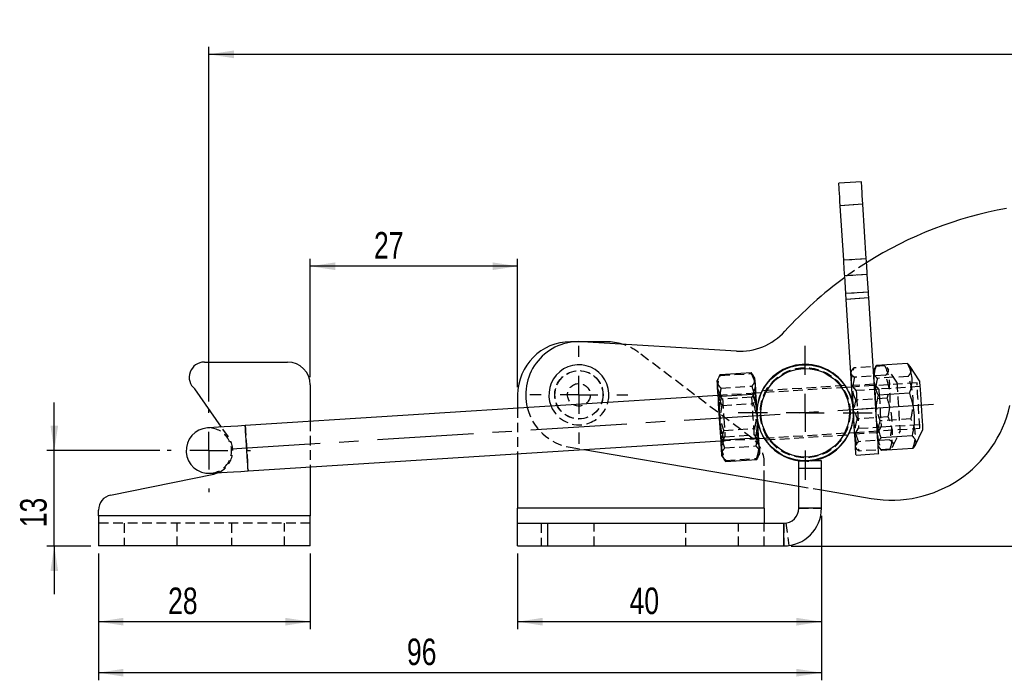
# Model space of a CAD drawing. Extents: x 6 to 410, y 86 to 287.
# Tile 4 of 13: x 16 to 146, y 200 to 287. Entities that reach past the tile are written whole.
import ezdxf

# ---------------------------------------------------------------- set-up
doc = ezdxf.new("R2010")
doc.units = 0
doc.linetypes.add('CENTERX2', pattern=[20.32, 12.7, -2.54, 2.54, -2.54])
doc.linetypes.add('HIDDEN', pattern=[1.905, 1.27, -0.635])
doc.layers.get('0').update_dxf_attribs({"linetype": 'CONTINUOUS'})
doc.styles.add('SLDTEXTSTYLE0', font='TXT', dxfattribs={"width": 0.75})
doc.dimstyles.new('SLDDIMSTYLE0', dxfattribs={"dimtxt": 3.5, "dimasz": 3.302, "dimexe": 0, "dimexo": 0.0625, "dimgap": 0.875, "dimtad": 1, "dimdec": 0, "dimrnd": 1e-09, "dimzin": 12, "dimtxsty": 'SLDTEXTSTYLE0', "dimsah": 1, "dimcen": 0.09, "dimazin": 3, "dimtfac": 1, "dimtdec": 0, "dimtofl": 0, "dimtmove": 0, "dimatfit": 3, "dimtolj": 1, "dimtzin": 12})
doc.dimstyles.new('SLDDIMSTYLE1', dxfattribs={"dimtxt": 3.5, "dimasz": 3.302, "dimexe": 0, "dimexo": 0.0625, "dimgap": 0.875, "dimtad": 1, "dimdec": 0, "dimrnd": 1e-09, "dimzin": 12, "dimtxsty": 'SLDTEXTSTYLE0', "dimsah": 1, "dimcen": 0.09, "dimazin": 3, "dimtfac": 1, "dimtmove": 0, "dimatfit": 3, "dimtolj": 1, "dimtzin": 12})
doc.dimstyles.new('SLDDIMSTYLE2', dxfattribs={"dimtxt": 3.5, "dimasz": 3.302, "dimexe": 0, "dimexo": 0.0625, "dimgap": 0.875, "dimtad": 1, "dimdec": 0, "dimrnd": 1e-09, "dimzin": 12, "dimtxsty": 'SLDTEXTSTYLE0', "dimsah": 1, "dimcen": 0.09, "dimazin": 3, "dimtfac": 1, "dimtofl": 0, "dimtmove": 0, "dimatfit": 3, "dimtolj": 1, "dimtzin": 12})
doc.dimstyles.new('SLDDIMSTYLE3', dxfattribs={"dimtxt": 3.5, "dimasz": 3.302, "dimexe": 0, "dimexo": 0.0625, "dimgap": 0.875, "dimtad": 1, "dimdec": 3, "dimrnd": 1e-09, "dimzin": 12, "dimtxsty": 'SLDTEXTSTYLE0', "dimsah": 1, "dimcen": 0.09, "dimazin": 3, "dimtfac": 1, "dimtdec": 3, "dimtofl": 0, "dimtmove": 0, "dimatfit": 3, "dimtolj": 1, "dimtzin": 12})

# ---------------------------------------------------------------- blocks, each defined once
blk = doc.blocks.new('_D')
at = {"color": 179, "linetype": 'CONTINUOUS'}
for p, q in [((228.54, 271.94), (281.15, 271.94)), ((280.15, 271.94), (280.15, 217.69)), ((117.83, 217.69), (281.15, 217.69))]:
    blk.add_line(p, q, dxfattribs=at)
for points in [[(280.15, 271.94), (279.65, 268.64), (280.66, 268.64)], [(280.15, 217.69), (280.66, 221), (279.65, 221)]]:
    blk.add_solid(points, dxfattribs=at)
at = {"color": 179, "linetype": 'CONTINUOUS', "insert": (275.64, 241.09, 0.1), "char_height": 3.5, "attachment_point": 1, "rotation": 90, "style": 'SLDTEXTSTYLE0'}
blk.add_mtext('54', dxfattribs=at)
blk = doc.blocks.new('_D_1')
at = {"color": 179, "linetype": 'CONTINUOUS'}
for p, q in [((40.83, 236.79), (40.83, 283.65)), ((264.25, 282.65), (40.83, 282.65)), ((264.25, 251.63), (264.25, 283.65))]:
    blk.add_line(p, q, dxfattribs=at)
for points in [[(40.83, 282.65), (44.14, 282.14), (44.14, 283.16)], [(264.25, 282.65), (260.94, 283.16), (260.94, 282.14)]]:
    blk.add_solid(points, dxfattribs=at)
at = {"color": 179, "linetype": 'CONTINUOUS', "insert": (157.55, 287.16, 0.1), "char_height": 3.5, "attachment_point": 1, "style": 'SLDTEXTSTYLE0'}
blk.add_mtext('223', dxfattribs=at)
blk = doc.blocks.new('_D_2')
at = {"color": 179, "linetype": 'CONTINUOUS'}
for p, q in [((20.39, 230.29), (20.39, 236.64)), ((34.33, 230.29), (19.39, 230.29)), ((20.39, 217.69), (20.39, 230.29)), ((25.23, 217.69), (19.39, 217.69)), ((20.39, 217.69), (20.39, 211.34))]:
    blk.add_line(p, q, dxfattribs=at)
for points in [[(20.39, 230.29), (20.9, 233.59), (19.89, 233.59)], [(20.39, 217.69), (19.89, 214.39), (20.9, 214.39)]]:
    blk.add_solid(points, dxfattribs=at)
at = {"color": 179, "linetype": 'CONTINUOUS', "insert": (15.88, 220.16, 0.1), "char_height": 3.5, "attachment_point": 1, "rotation": 90, "style": 'SLDTEXTSTYLE0'}
blk.add_mtext('13', dxfattribs=at)
blk = doc.blocks.new('_D_3')
at = {"color": 179, "linetype": 'CONTINUOUS'}
for p, q in [((121.83, 221.69), (121.83, 206.69)), ((81.65, 216.69), (81.65, 206.69)), ((121.83, 207.69), (81.65, 207.69))]:
    blk.add_line(p, q, dxfattribs=at)
for points in [[(81.65, 207.69), (84.96, 207.18), (84.96, 208.2)], [(121.83, 207.69), (118.52, 208.2), (118.52, 207.18)]]:
    blk.add_solid(points, dxfattribs=at)
at = {"color": 179, "linetype": 'CONTINUOUS', "insert": (96.45, 212.2, 0.1), "char_height": 3.5, "attachment_point": 1, "style": 'SLDTEXTSTYLE0'}
blk.add_mtext('40', dxfattribs=at)
blk = doc.blocks.new('_D_4')
at = {"color": 179, "linetype": 'CONTINUOUS'}
for p, q in [((121.83, 221.69), (121.83, 199.95)), ((26.23, 216.69), (26.23, 199.95)), ((121.83, 200.95), (26.23, 200.95))]:
    blk.add_line(p, q, dxfattribs=at)
for points in [[(26.23, 200.95), (29.54, 200.44), (29.54, 201.46)], [(121.83, 200.95), (118.52, 201.46), (118.52, 200.44)]]:
    blk.add_solid(points, dxfattribs=at)
at = {"color": 179, "linetype": 'CONTINUOUS', "insert": (67.02, 205.46, 0.1), "char_height": 3.5, "attachment_point": 1, "style": 'SLDTEXTSTYLE0'}
blk.add_mtext('96', dxfattribs=at)
blk = doc.blocks.new('_D_5')
at = {"color": 179, "linetype": 'CONTINUOUS'}
for p, q in [((26.23, 216.69), (26.23, 206.69)), ((54.23, 216.69), (54.23, 206.69)), ((54.23, 207.69), (26.23, 207.69))]:
    blk.add_line(p, q, dxfattribs=at)
for points in [[(26.23, 207.69), (29.54, 207.18), (29.54, 208.2)], [(54.23, 207.69), (50.93, 208.2), (50.93, 207.18)]]:
    blk.add_solid(points, dxfattribs=at)
at = {"color": 179, "linetype": 'CONTINUOUS', "insert": (35.44, 212.2, 0.1), "char_height": 3.5, "attachment_point": 1, "style": 'SLDTEXTSTYLE0'}
blk.add_mtext('28', dxfattribs=at)
blk = doc.blocks.new('_D_6')
at = {"color": 179, "linetype": 'CONTINUOUS'}
for p, q in [((54.23, 239.99), (54.23, 255.65)), ((81.65, 238.67), (81.65, 255.65)), ((81.65, 254.65), (54.23, 254.65))]:
    blk.add_line(p, q, dxfattribs=at)
for points in [[(54.23, 254.65), (57.54, 254.15), (57.54, 255.16)], [(81.65, 254.65), (78.35, 255.16), (78.35, 254.15)]]:
    blk.add_solid(points, dxfattribs=at)
at = {"color": 179, "linetype": 'CONTINUOUS', "insert": (62.66, 259.17, 0.1), "char_height": 3.5, "attachment_point": 1, "style": 'SLDTEXTSTYLE0'}
blk.add_mtext('27', dxfattribs=at)
blk = doc.blocks.new('SW_CENTERMARKSYMBOL_0')
at = {"color": 0, "linetype": 'CONTINUOUS'}
for p, q in [((0, 5), (0, 6.46875)), ((0, 0), (0, 2.5)), ((-5, 0), (-6.46875, 0)), ((0, 0), (-2.5, 0)), ((0, 0), (0, -2.5)), ((0, 0), (2.5, 0)), ((5, 0), (6.46875, 0)), ((0, -5), (0, -6.46875))]:
    blk.add_line(p, q, dxfattribs=at)
blk = doc.blocks.new('SW_CENTERMARKSYMBOL_1')
at = {"color": 0, "linetype": 'CONTINUOUS'}
for p, q in [((0, 5), (0, 8.85)), ((0, 0), (0, 2.5)), ((-5, 0), (-8.85, 0)), ((0, 0), (-2.5, 0)), ((0, 0), (0, -2.5)), ((0, 0), (2.5, 0)), ((5, 0), (8.85, 0)), ((0, -5), (0, -8.85))]:
    blk.add_line(p, q, dxfattribs=at)
blk = doc.blocks.new('SW_CENTERMARKSYMBOL_2')
at = {"color": 0, "linetype": 'CONTINUOUS'}
for p, q in [((0, 5), (0, 5.5)), ((0, 0), (0, 2.5)), ((-5, 0), (-5.5, 0)), ((0, 0), (-2.5, 0)), ((0, 0), (0, -2.5)), ((0, 0), (2.5, 0)), ((5, 0), (5.5, 0)), ((0, -5), (0, -5.5))]:
    blk.add_line(p, q, dxfattribs=at)

msp = doc.modelspace()

# ---------------------------------------------------------------- linework, layer by layer
at = {"color": 7, "linetype": 'CONTINUOUS'}
for p, q in [((127.1046, 265.8272), (124.1106, 265.6371)), ((127.2947, 262.8333), (124.3007, 262.6432)), ((124.7579, 255.4429), (124.3007, 262.6432)), ((127.7519, 255.633), (127.2947, 262.8333)), ((127.7519, 255.633), (124.7579, 255.4429)), ((127.8831, 253.5666), (124.8891, 253.3765)), ((125.037, 251.048), (124.8891, 253.3765)), ((128.0309, 251.2381), (127.8831, 253.5666)), ((128.0309, 251.2381), (125.037, 251.048)), ((128.0801, 250.4632), (125.0862, 250.2731)), ((126.0117, 235.6974), (125.0862, 250.2731)), ((129.0056, 235.8875), (128.0801, 250.4632)), ((89.0915, 244.6677), (88.6537, 244.6677)), ((110.5678, 243.448), (90.1799, 244.686)), ((93.435, 244.6677), (90.4816, 244.6677)), ((40.2332, 241.9889), (51.2332, 241.9889)), ((128.8087, 241.1194), (128.6888, 240.8775)), ((129.0946, 241.5329), (128.812, 241.1177)), ((133.1932, 241.7932), (129.0946, 241.5329)), ((134.7865, 239.5291), (133.5302, 241.4176)), ((108.4271, 240.366), (108.0304, 239.5657)), ((108.4271, 240.366), (112.5256, 240.6262)), ((113.0203, 239.8826), (112.5256, 240.6262)), ((42.4991, 233.4007), (38.9686, 238.4395)), ((54.2332, 238.9889), (54.2332, 234.1458)), ((125.8215, 238.6914), (125.0697, 238.6436)), ((108.1571, 237.5698), (45.633, 233.5997)), ((81.6537, 237.6677), (81.6537, 235.8869)), ((108.61, 237.485), (112.7086, 237.7453)), ((113.8989, 237.9343), (113.1471, 237.8866)), ((133.4421, 237.8729), (129.3436, 237.6127)), ((129.0056, 235.8875), (126.0117, 235.6974)), ((108.9758, 231.7231), (113.0744, 231.9834)), ((113.5273, 231.8987), (114.2791, 231.9464)), ((125.4499, 232.6557), (126.2018, 232.7034)), ((133.7988, 232.2558), (129.7002, 231.9956)), ((134.1933, 230.9741), (135.2007, 233.0064)), ((46.0132, 227.6118), (108.5373, 231.5818)), ((90.3841, 230.4292), (118.8267, 225.6064)), ((129.3225, 230.8976), (129.472, 230.6728)), ((129.808, 230.2987), (129.4751, 230.6748)), ((133.9066, 230.559), (129.808, 230.2987)), ((81.6537, 229.8748), (81.6537, 222.6947)), ((108.6641, 229.5858), (109.1588, 228.8422)), ((113.2574, 229.1024), (113.654, 229.9027)), ((126.3919, 229.7095), (129.3858, 229.8996)), ((54.2332, 228.1337), (54.2332, 221.6947)), ((109.1588, 228.8422), (113.2574, 229.1024)), ((121.8267, 228.945), (118.8267, 228.945)), ((118.8267, 227.945), (118.8267, 228.945)), ((121.8267, 227.945), (118.8267, 227.945)), ((118.8267, 222.6947), (118.8267, 227.945)), ((121.8267, 227.945), (121.8267, 228.945)), ((121.8267, 222.6947), (121.8267, 227.945)), ((27.8305, 224.4006), (41.4674, 227.2034)), ((41.4674, 227.2034), (41.9818, 227.3558)), ((114.2537, 222.6947), (114.2537, 226.3818)), ((121.8267, 225.0977), (128.3977, 223.9836)), ((114.2537, 222.6947), (81.6537, 222.6947)), ((81.6537, 220.6947), (81.6537, 222.6947)), ((114.2537, 222.6947), (114.2537, 220.6947)), ((114.2537, 222.6947), (114.2537, 220.6947)), ((121.8267, 222.6947), (118.8267, 222.6947)), ((26.2332, 221.6947), (26.2332, 222.4415)), ((54.2332, 221.6947), (26.2332, 221.6947)), ((26.2332, 221.6947), (26.2332, 217.6947)), ((54.2332, 217.6947), (54.2332, 221.6947)), ((81.6537, 217.6947), (81.6537, 220.6947)), ((81.6537, 220.6947), (85.6537, 220.6947)), ((85.6537, 217.6947), (85.6537, 220.6947)), ((85.6537, 220.6947), (116.8267, 220.6947)), ((116.8267, 217.6947), (116.8267, 220.6947)), ((54.2332, 217.6947), (26.2332, 217.6947)), ((81.6537, 217.6947), (85.6537, 217.6947)), ((85.6537, 217.6947), (116.8267, 217.6947))]:
    msp.add_line(p, q, dxfattribs=at)
at = {"color": 7, "linetype": 'HIDDEN'}
for p, q in [((127.2947, 262.8333), (124.3007, 262.6432)), ((127.7519, 255.633), (124.7579, 255.4429)), ((127.8831, 253.5666), (124.8891, 253.3765)), ((128.0309, 251.2381), (125.037, 251.048)), ((128.0801, 250.4632), (125.0862, 250.2731)), ((90.4816, 244.6677), (89.0915, 244.6677)), ((112.6619, 231.9372), (97.6493, 243.2569)), ((130.2072, 241.4785), (126.1086, 241.2183)), ((131.7925, 239.339), (130.6021, 241.1284)), ((108.437, 240.2101), (112.5355, 240.4703)), ((125.7612, 240.8214), (125.6948, 240.6874)), ((130.2858, 240.2401), (126.1872, 239.9798)), ((133.301, 240.0963), (129.2024, 239.836)), ((108.5417, 238.5601), (112.6403, 238.8203)), ((125.0697, 238.6436), (113.8989, 237.9343)), ((124.9128, 238.8842), (113.9994, 238.1912)), ((126.4093, 238.2277), (125.8028, 238.9865)), ((128.8028, 239.0811), (125.8089, 238.891)), ((134.4542, 239.2395), (125.8215, 238.6914)), ((129.4032, 238.4178), (126.4093, 238.2277)), ((129.4032, 238.4178), (128.7968, 239.1766)), ((134.8351, 238.7627), (129.4032, 238.4178)), ((108.7448, 237.1061), (108.1384, 237.8649)), ((113.1471, 237.8866), (108.1571, 237.5698)), ((112.6227, 237.3523), (108.7448, 237.1061)), ((113.1283, 238.1817), (112.6227, 237.3523)), ((130.4773, 237.2244), (126.3787, 236.9641)), ((81.6537, 235.8869), (81.6537, 229.8748)), ((108.6881, 236.2541), (112.7867, 236.5144)), ((129.0056, 235.8875), (126.0117, 235.6974)), ((130.6346, 234.7475), (126.536, 234.4873)), ((133.6576, 234.4792), (129.5591, 234.2189)), ((43.413, 232.0965), (42.4991, 233.4007)), ((54.2332, 234.1458), (54.2332, 228.1337)), ((108.8977, 232.9541), (112.9963, 233.2143)), ((126.2018, 232.7034), (134.8344, 233.2516)), ((126.2205, 232.4083), (126.7261, 233.2377)), ((126.7261, 233.2377), (129.7201, 233.4279)), ((129.2145, 232.5984), (129.7201, 233.4279)), ((129.7201, 233.4279), (135.152, 233.7728)), ((108.5373, 231.5818), (113.5273, 231.8987)), ((108.5561, 231.2867), (109.0617, 232.1161)), ((109.0617, 232.1161), (112.9396, 232.3624)), ((112.9396, 232.3624), (113.546, 231.6036)), ((114.2791, 231.9464), (125.4499, 232.6557)), ((114.4198, 231.7048), (125.3469, 232.3987)), ((126.2144, 232.5038), (129.2084, 232.694)), ((130.826, 231.7318), (126.7275, 231.4716)), ((131.2522, 230.8906), (132.2067, 232.8162)), ((88.5782, 230.7354), (90.3841, 230.4292)), ((109.0441, 230.6481), (113.1427, 230.9084)), ((126.3285, 230.7075), (126.4113, 230.5829)), ((130.9047, 230.4934), (126.8061, 230.2332)), ((109.1489, 228.9981), (113.2475, 229.2584)), ((114.2537, 226.3818), (114.2537, 228.7433)), ((121.8267, 227.945), (118.8267, 227.945)), ((118.8267, 225.6064), (121.8267, 225.0977)), ((114.2537, 222.6947), (81.6537, 222.6947)), ((118.8267, 222.6947), (121.8267, 222.6947)), ((54.2332, 221.6947), (26.2332, 221.6947)), ((54.2332, 220.6947), (26.2332, 220.6947)), ((29.6332, 220.6947), (29.6332, 217.6947)), ((36.6332, 217.6947), (36.6332, 220.6947)), ((43.8332, 220.6947), (43.8332, 217.6947)), ((50.8332, 217.6947), (50.8332, 220.6947)), ((84.7537, 220.6947), (84.7537, 217.6947)), ((85.6537, 217.6947), (85.6537, 220.6947)), ((91.7537, 217.6947), (91.7537, 220.6947)), ((103.8537, 220.6947), (103.8537, 217.6947)), ((110.8537, 217.6947), (110.8537, 220.6947)), ((114.2537, 217.6947), (114.2537, 220.6947)), ((116.8267, 220.6947), (116.8267, 217.6947)), ((117.0981, 220.7132), (117.5053, 217.7409))]:
    msp.add_line(p, q, dxfattribs=at)
at = {"color": 179, "linetype": 'CENTERX2'}
msp.add_line((136.6402, 236.3723), (43.8272, 230.479), dxfattribs=at)
at = {"color": 7, "linetype": 'CONTINUOUS', "flags": 128}
for points in [[(124.3007, 262.6432), (124.2636, 263.2272), (124.228, 263.7889), (124.1951, 264.3065), (124.1663, 264.7602), (124.1426, 265.1325), (124.1251, 265.4092), (124.1143, 265.5796), (124.1106, 265.6371)], [(127.2947, 262.8333), (127.2576, 263.4174), (127.2219, 263.979), (127.1891, 264.4966), (127.1603, 264.9503), (127.1366, 265.3227), (127.119, 265.5993), (127.1082, 265.7697), (127.1046, 265.8272)], [(124.8891, 253.3765), (124.873, 253.63), (124.8568, 253.8853), (124.8405, 254.1424), (124.8241, 254.4008), (124.8076, 254.6604), (124.791, 254.9207), (124.7745, 255.1817), (124.7579, 255.4429)], [(127.8831, 253.5666), (127.867, 253.8201), (127.8508, 254.0754), (127.8344, 254.3325), (127.818, 254.5909), (127.8016, 254.8505), (127.785, 255.1109), (127.7684, 255.3718), (127.7519, 255.633)], [(125.0862, 250.2731), (125.0799, 250.3711), (125.0737, 250.4689), (125.0675, 250.5666), (125.0613, 250.6639), (125.0552, 250.7608), (125.0491, 250.8572), (125.043, 250.953), (125.037, 251.048)], [(128.0801, 250.4632), (128.0739, 250.5612), (128.0677, 250.659), (128.0615, 250.7567), (128.0553, 250.854), (128.0492, 250.9509), (128.043, 251.0473), (128.037, 251.1431), (128.0309, 251.2381)], [(108.0728, 238.8972), (108.0545, 239.1859), (108.0412, 239.3957), (108.0331, 239.5231), (108.0304, 239.5657)], [(113.0628, 239.2141), (113.0445, 239.5028), (113.0311, 239.7126), (113.023, 239.8399), (113.0203, 239.8826)], [(134.7865, 239.5291), (134.7893, 239.484), (134.8028, 239.2727), (134.8265, 238.8993), (134.8592, 238.3841), (134.8991, 237.7548), (134.9442, 237.0454), (134.9919, 236.294), (135.0397, 235.5412), (135.085, 234.8275), (135.1254, 234.1915), (135.1587, 233.6675), (135.183, 233.2836), (135.1972, 233.0606), (135.2007, 233.0064)], [(108.3472, 234.5758), (108.3059, 235.2271), (108.2652, 235.8673), (108.226, 236.4854), (108.1888, 237.0708), (108.1543, 237.6135), (108.1232, 238.1042), (108.0959, 238.5346), (108.0728, 238.8972)], [(113.3372, 234.8926), (113.2958, 235.544), (113.2552, 236.1841), (113.2159, 236.8022), (113.1788, 237.3876), (113.1443, 237.9303), (113.1131, 238.4211), (113.0858, 238.8514), (113.0628, 239.2141)], [(126.3919, 229.7095), (126.3861, 229.8004), (126.3689, 230.0706), (126.3409, 230.5117), (126.3029, 231.1104), (126.256, 231.8484), (126.2018, 232.7034), (126.1417, 233.6494), (126.0777, 234.6576), (126.0117, 235.6974)], [(129.3858, 229.8996), (129.3801, 229.9906), (129.3629, 230.2607), (129.3349, 230.7018), (129.2969, 231.3005), (129.25, 232.0385), (129.1957, 232.8936), (129.1357, 233.8395), (129.0716, 234.8477), (129.0056, 235.8875)], [(108.6216, 230.2544), (108.5986, 230.617), (108.5713, 231.0474), (108.5401, 231.5381), (108.5056, 232.0808), (108.4685, 232.6662), (108.4292, 233.2843), (108.3886, 233.9245), (108.3472, 234.5758)], [(113.6116, 230.5712), (113.5885, 230.9338), (113.5612, 231.3642), (113.5301, 231.8549), (113.4956, 232.3977), (113.4584, 232.9831), (113.4192, 233.6011), (113.3785, 234.2413), (113.3372, 234.8926)], [(45.633, 233.5997), (44.6595, 233.5379), (43.7235, 233.4785), (42.8608, 233.4237), (42.1046, 233.3757), (41.484, 233.3363), (41.0229, 233.307), (40.739, 233.289), (40.6431, 233.2829)], [(113.654, 229.9027), (113.6513, 229.9454), (113.6432, 230.0727), (113.6299, 230.2825), (113.6116, 230.5712)], [(108.6641, 229.5858), (108.6614, 229.6285), (108.6533, 229.7559), (108.64, 229.9657), (108.6216, 230.2544)], [(41.0233, 227.295), (41.1192, 227.301), (41.4031, 227.3191), (41.8643, 227.3483), (42.4848, 227.3878), (43.241, 227.4358), (44.1037, 227.4905), (45.0398, 227.55), (46.0132, 227.6118)]]:
    msp.add_lwpolyline(points, dxfattribs=at)
at = {"color": 7, "linetype": 'HIDDEN', "flags": 128}
for points in [[(127.7842, 255.1244), (126.326, 254.1717), (124.9021, 253.1718)], [(126.4093, 238.2277), (126.4093, 238.2275), (126.4156, 238.1276), (126.4333, 237.8501), (126.4608, 237.4155)], [(129.4032, 238.4178), (129.4065, 238.3671), (129.4208, 238.1415), (129.4456, 237.7513)], [(131.7925, 239.339), (131.7925, 239.3386), (131.7989, 239.2386), (131.8161, 238.9682), (131.8431, 238.5419), (131.8786, 237.9829), (131.9206, 237.3211), (131.9669, 236.5922), (132.015, 235.8356), (132.0622, 235.0921), (132.106, 234.4017), (132.1441, 233.8017), (132.1744, 233.3243), (132.1953, 232.9954), (132.2056, 232.8326), (132.2067, 232.8162)], [(134.8344, 233.2516), (134.8288, 233.3386), (134.8126, 233.5945), (134.7866, 234.0045), (134.7523, 234.5448), (134.7117, 235.1839), (134.6672, 235.8847), (134.6214, 236.6064), (134.5769, 237.3072), (134.5363, 237.9463), (134.502, 238.4866), (134.4759, 238.8966), (134.4597, 239.1525), (134.4542, 239.2395), (134.4542, 239.2395)], [(108.7448, 237.1061), (108.7482, 237.0539), (108.7626, 236.8264), (108.7875, 236.4345), (108.821, 235.9075), (108.8605, 235.2842), (108.9033, 234.6111)], [(112.9396, 232.3624), (112.9392, 232.3682), (112.9304, 232.5064), (112.9106, 232.819), (112.8811, 233.2828), (112.8443, 233.8633), (112.8027, 234.5176), (112.7596, 235.1971), (112.718, 235.8513), (112.6812, 236.4319), (112.6517, 236.8957), (112.6319, 237.2082), (112.6231, 237.3465), (112.6227, 237.3523)], [(126.4608, 237.4155), (126.4964, 236.8561), (126.5372, 236.2134), (126.5802, 235.535), (126.6224, 234.8713), (126.6605, 234.2715), (126.6917, 233.7801), (126.7137, 233.4335), (126.7249, 233.2574), (126.7261, 233.2377)], [(129.4456, 237.7513), (129.4789, 237.2255), (129.5185, 236.6031), (129.5612, 235.9303), (129.604, 235.2569), (129.6436, 234.6328), (129.6771, 234.1045), (129.7021, 233.711), (129.7167, 233.4816), (129.7201, 233.4279)], [(108.9033, 234.6111), (108.946, 233.938), (108.9856, 233.3148), (109.019, 232.7877), (109.0439, 232.3959), (109.0584, 232.1683), (109.0617, 232.1161)], [(45.633, 233.5997), (45.6386, 233.5127), (45.6548, 233.2568), (45.6808, 232.8468), (45.7151, 232.3065), (45.7557, 231.6674), (45.8002, 230.9666), (45.8461, 230.2449), (45.8906, 229.5441), (45.9311, 228.905), (45.9654, 228.3647), (45.9915, 227.9547), (46.0077, 227.6988), (46.0132, 227.6118)], [(118.876, 228.945), (119.8971, 228.8989), (120.4729, 228.945)]]:
    msp.add_lwpolyline(points, dxfattribs=at)
at = {"color": 8, "linetype": 'CONTINUOUS', "flags": 128}
msp.add_lwpolyline([(46.0132, 227.6118), (46.0077, 227.6988), (45.9915, 227.9547), (45.9654, 228.3647), (45.9311, 228.905), (45.8906, 229.5441), (45.8461, 230.2449), (45.8002, 230.9666), (45.7557, 231.6674), (45.7151, 232.3065), (45.6808, 232.8468), (45.6548, 233.2568), (45.6386, 233.5127), (45.633, 233.5997)], dxfattribs=at)
at = {"color": 7, "linetype": 'HIDDEN'}
for centre, radius in [((89.7537, 237.6677), 3.2), ((89.7537, 237.6677), 3.175), ((119.6744, 235.295), 5.95), ((89.7537, 237.6677), 1.5)]:
    msp.add_circle(centre, radius, dxfattribs=at)
at = {"color": 7, "linetype": 'CONTINUOUS'}
for radius in [6.35, 5.85]:
    msp.add_circle((119.6744, 235.295), radius, dxfattribs=at)
for centre, radius, start, end in [((155.4859, 211.1328), 51.987, 100.189428, 122.198818), ((155.4859, 211.1328), 51.987, 126.036248, 137.792286), ((111.0527, 251.4333), 8, 266.525052, 317.792286), ((88.6537, 237.6677), 7, 90, 180), ((89.7537, 237.6677), 7.0313, 86.525052, 193.988708), ((93.435, 237.6677), 7, 73.078824, 90), ((40.2332, 239.9889), 2, 90, 230.779486), ((51.2332, 238.9889), 3, 0, 90), ((89.7537, 237.6677), 3.9688, 345.063069, 202.203287), ((119.6744, 235.295), 6.4, 31.586365, 155.679991), ((131.0808, 239.8077), 16.05, 260.376425, 347.279907), ((40.8332, 230.2889), 3, 93.633178, 273.633178), ((119.6744, 235.295), 6.4, 211.586365, 262.833357), ((119.6744, 235.295), 6.4, 277.166643, 335.679991), ((28.2332, 222.4415), 2, 101.614483, 180), ((116.8267, 222.6947), 2, 270, 0), ((116.8267, 222.6947), 5, 270, 0)]:
    msp.add_arc(centre, radius, start, end, dxfattribs=at)
at = {"color": 7, "linetype": 'HIDDEN'}
for centre, radius, start, end in [((93.435, 237.6677), 7, 52.983168, 73.078824), ((119.6744, 235.295), 6.4, 357.256936, 31.586365), ((119.6744, 235.295), 6.4, 155.679991, 211.586365), ((89.7537, 237.6677), 7.0313, 193.988708, 260.376425), ((89.7537, 237.6677), 3.9688, 202.203287, 286.976076), ((89.7537, 237.6677), 3.9688, 286.976076, 345.063069), ((119.6744, 235.295), 6.4, 335.679991, 357.256936), ((40.8332, 230.2889), 3, 273.633178, 93.633178), ((40.8332, 230.2889), 3.15, 291.385968, 35.01798), ((110.2537, 228.7433), 4, 0, 52.983168)]:
    msp.add_arc(centre, radius, start, end, dxfattribs=at)
for points, knots in [([(126.1086, 241.2183), (125.9904, 241.1098), (125.7519, 240.8909), (125.7189, 240.6781), (125.7022, 240.5707)], [0, 0, 0, 0, 0.4954581, 1, 1, 1, 1]), ([(125.798, 239.0629), (125.7923, 239.2412), (125.7692, 239.9625), (125.9628, 240.6789), (126.1086, 241.2183)], [0, 0, 0, 0, 0.24723497, 1, 1, 1, 1]), ([(128.812, 241.1177), (128.8072, 241.1107), (128.6999, 240.9556), (128.7014, 240.8024), (128.7028, 240.6562)], [0, 0, 0, 0, 0.04519553, 1, 1, 1, 1]), ([(130.2072, 241.4785), (130.4155, 240.9616), (130.7627, 240.1), (130.8292, 238.8178), (130.6857, 237.9173), (130.5265, 237.3879), (130.4773, 237.2244)], [0, 0, 0, 0, 0.37632388, 0.62717439, 0.88480069, 1, 1, 1, 1]), ([(130.2858, 240.2401), (130.4077, 240.3557), (130.6541, 240.5896), (130.7289, 240.9176), (130.5696, 241.2165), (130.3287, 241.3906), (130.2072, 241.4785)], [0, 0, 0, 0, 0.264598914, 0.534935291, 0.765336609, 1, 1, 1, 1]), ([(133.301, 240.0963), (133.4194, 240.2516), (133.6588, 240.5656), (133.7399, 241.0138), (133.5959, 241.2904), (133.5298, 241.4174)], [0, 0, 0, 0, 0.34629015, 0.70008896, 1, 1, 1, 1]), ([(108.1439, 239.7919), (108.1423, 239.7897), (108.0392, 239.6434), (108.0415, 239.499), (108.0437, 239.3568)], [0, 0, 0, 0, 0.01497612, 1, 1, 1, 1]), ([(108.1169, 238.2038), (108.1144, 238.2507), (108.0959, 238.606), (108.1507, 239.2816), (108.341, 239.8987), (108.437, 240.2101)], [0, 0, 0, 0, 0.070062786, 0.530770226, 1, 1, 1, 1]), ([(112.5355, 240.4703), (112.6805, 240.157), (112.9731, 239.5246), (113.062, 238.8573), (113.1068, 238.5206)], [0, 0, 0, 0, 0.49545807, 1, 1, 1, 1]), ([(112.6403, 238.8203), (112.7564, 238.9622), (112.9906, 239.2486), (113.0192, 239.5311), (113.0336, 239.6736)], [0, 0, 0, 0, 0.4954577, 1, 1, 1, 1]), ([(113.0336, 239.6736), (113.032, 239.6931), (113.0199, 239.836), (112.9431, 239.9737), (112.8768, 240.0925)], [0, 0, 0, 0, 0.136727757, 1, 1, 1, 1]), ([(125.7022, 240.5707), (125.7037, 240.5561), (125.7148, 240.4452), (125.8254, 240.2418), (126.0659, 240.0677), (126.1872, 239.9798)], [0, 0, 0, 0, 0.07006289, 0.53077039, 1, 1, 1, 1]), ([(126.1872, 239.9798), (126.091, 239.5259), (125.8967, 238.6098), (125.9095, 237.6763), (125.9159, 237.2053)], [0, 0, 0, 0, 0.495457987, 1, 1, 1, 1]), ([(128.7028, 240.6562), (128.7046, 240.6361), (128.7183, 240.4841), (128.8339, 240.2031), (129.0788, 239.9591), (129.2024, 239.836)], [0, 0, 0, 0, 0.070062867, 0.530770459, 1, 1, 1, 1]), ([(129.2024, 239.836), (129.1068, 239.372), (128.9138, 238.4354), (128.9279, 237.4808), (128.935, 236.9992)], [0, 0, 0, 0, 0.49545795, 1, 1, 1, 1]), ([(130.6346, 234.7475), (130.733, 235.2324), (130.9321, 236.2127), (130.9366, 237.6467), (130.7102, 239.0028), (130.4281, 239.8251), (130.2858, 240.2401)], [0, 0, 0, 0, 0.26459883, 0.53493513, 0.76533662, 1, 1, 1, 1]), ([(133.6576, 234.4792), (133.7554, 234.9749), (133.9531, 235.977), (133.9556, 237.4434), (133.7272, 238.8305), (133.4439, 239.6718), (133.301, 240.0963)], [0, 0, 0, 0, 0.26459883, 0.53493517, 0.76533669, 1, 1, 1, 1]), ([(108.0437, 239.3568), (108.0454, 239.3373), (108.0589, 239.1894), (108.1739, 238.9164), (108.4184, 238.6796), (108.5417, 238.5601)], [0, 0, 0, 0, 0.07006236, 0.53077014, 1, 1, 1, 1]), ([(108.5417, 238.5601), (108.4066, 237.853), (108.2271, 236.9137), (108.2647, 235.9636), (108.274, 235.7288)], [0, 0, 0, 0, 0.75276509, 1, 1, 1, 1]), ([(113.264, 236.0456), (113.2435, 236.2798), (113.1606, 237.2269), (112.8638, 238.136), (112.6403, 238.8203)], [0, 0, 0, 0, 0.24723504, 1, 1, 1, 1]), ([(113.1068, 238.5206), (113.1093, 238.4737), (113.1278, 238.1184), (113.0729, 237.4428), (112.8827, 236.8257), (112.7867, 236.5144)], [0, 0, 0, 0, 0.07006279, 0.53077045, 1, 1, 1, 1]), ([(126.3787, 236.9641), (126.3081, 237.12), (126.0019, 237.7963), (125.8867, 238.5121), (125.798, 239.0629)], [0, 0, 0, 0, 0.23053877, 1, 1, 1, 1]), ([(108.6881, 236.2541), (108.5432, 236.5674), (108.2506, 237.1998), (108.1617, 237.8671), (108.1169, 238.2038)], [0, 0, 0, 0, 0.49545782, 1, 1, 1, 1]), ([(125.9159, 237.2053), (125.9206, 237.1402), (125.9559, 236.6475), (126.1123, 235.7243), (126.3939, 234.9021), (126.536, 234.4873)], [0, 0, 0, 0, 0.070062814, 0.530770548, 1, 1, 1, 1]), ([(126.1074, 234.1896), (126.1038, 234.2547), (126.0765, 234.7479), (126.1148, 235.6835), (126.2902, 236.5347), (126.3787, 236.9641)], [0, 0, 0, 0, 0.07006274, 0.53077038, 1, 1, 1, 1]), ([(128.935, 236.9992), (128.9398, 236.9327), (128.9758, 236.4288), (129.1335, 235.4845), (129.4163, 234.6434), (129.5591, 234.2189)], [0, 0, 0, 0, 0.07006261, 0.53077032, 1, 1, 1, 1]), ([(130.4773, 237.2244), (130.6363, 236.7559), (130.9577, 235.8086), (131.1436, 234.3868), (131.0905, 233.0128), (130.9147, 232.1614), (130.826, 231.7318)], [0, 0, 0, 0, 0.26459894, 0.53493522, 0.76533663, 1, 1, 1, 1]), ([(108.274, 235.7288), (108.3739, 235.0019), (108.5037, 234.0572), (108.8239, 233.1607), (108.8977, 232.9541)], [0, 0, 0, 0, 0.76946086, 1, 1, 1, 1]), ([(108.4204, 233.4228), (108.4111, 233.6577), (108.3736, 234.6077), (108.553, 235.547), (108.6881, 236.2541)], [0, 0, 0, 0, 0.24723509, 1, 1, 1, 1]), ([(112.7867, 236.5144), (113.0102, 235.83), (113.307, 234.921), (113.3899, 233.9738), (113.4104, 233.7397)], [0, 0, 0, 0, 0.75276479, 1, 1, 1, 1]), ([(112.9963, 233.2143), (113.0433, 233.4287), (113.2476, 234.3584), (113.2568, 235.3119), (113.264, 236.0456)], [0, 0, 0, 0, 0.23053904, 1, 1, 1, 1]), ([(126.536, 234.4873), (126.3902, 233.948), (126.1966, 233.2315), (126.2196, 232.5103), (126.2253, 232.3319)], [0, 0, 0, 0, 0.75276492, 1, 1, 1, 1]), ([(130.9047, 230.4934), (130.9539, 230.657), (131.1104, 231.1772), (131.2559, 232.0773), (131.1936, 233.3602), (130.8429, 234.2306), (130.6346, 234.7475)], [0, 0, 0, 0, 0.11519973, 0.36639669, 0.62367441, 1, 1, 1, 1]), ([(133.9066, 230.559), (133.9565, 230.71), (134.1156, 231.1903), (134.2656, 232.0208), (134.2096, 233.2031), (133.8633, 234.0037), (133.6576, 234.4792)], [0, 0, 0, 0, 0.1151998, 0.366396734, 0.62367436, 1, 1, 1, 1]), ([(109.0441, 230.6481), (108.9703, 230.8548), (108.6501, 231.7512), (108.5203, 232.6959), (108.4204, 233.4228)], [0, 0, 0, 0, 0.23053901, 1, 1, 1, 1]), ([(113.5675, 231.2646), (113.564, 231.3115), (113.5375, 231.6663), (113.3976, 232.3295), (113.1309, 232.9176), (112.9963, 233.2143)], [0, 0, 0, 0, 0.07006257, 0.53077027, 1, 1, 1, 1]), ([(113.4104, 233.7397), (113.4033, 233.006), (113.394, 232.0525), (113.1898, 231.1227), (113.1427, 230.9084)], [0, 0, 0, 0, 0.769461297, 1, 1, 1, 1]), ([(126.7275, 231.4716), (126.5746, 231.9097), (126.266, 232.7939), (126.1606, 233.7215), (126.1074, 234.1896)], [0, 0, 0, 0, 0.495458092, 1, 1, 1, 1]), ([(129.5591, 234.2189), (129.4107, 233.7211), (129.2135, 233.0597), (129.233, 232.3949), (129.2378, 232.2305)], [0, 0, 0, 0, 0.75276511, 1, 1, 1, 1]), ([(108.8977, 232.9541), (108.7935, 232.6249), (108.5833, 231.9606), (108.5795, 231.2874), (108.5776, 230.9478)], [0, 0, 0, 0, 0.495458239, 1, 1, 1, 1]), ([(126.2253, 232.3319), (126.314, 231.7811), (126.4293, 231.0653), (126.7355, 230.3891), (126.8061, 230.2332)], [0, 0, 0, 0, 0.76946107, 1, 1, 1, 1]), ([(129.2378, 232.2305), (129.3238, 231.7232), (129.4354, 231.064), (129.7382, 230.4421), (129.808, 230.2987)], [0, 0, 0, 0, 0.769461, 1, 1, 1, 1]), ([(130.826, 231.7318), (130.9616, 231.6325), (131.2356, 231.4318), (131.3513, 231.1158), (131.2311, 230.7992), (131.0141, 230.596), (130.9047, 230.4934)], [0, 0, 0, 0, 0.26459888, 0.53493517, 0.76533666, 1, 1, 1, 1]), ([(108.5776, 230.9478), (108.5811, 230.901), (108.6077, 230.5462), (108.7475, 229.8829), (109.0143, 229.2948), (109.1489, 228.9981)], [0, 0, 0, 0, 0.07006306, 0.53077037, 1, 1, 1, 1]), ([(108.6508, 229.7948), (108.6501, 229.8144), (108.6447, 229.9627), (108.7243, 230.2481), (108.9369, 230.514), (109.0441, 230.6481)], [0, 0, 0, 0, 0.070062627, 0.530770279, 1, 1, 1, 1]), ([(113.1427, 230.9084), (113.2758, 230.7823), (113.5443, 230.5278), (113.6084, 230.2512), (113.6408, 230.1117)], [0, 0, 0, 0, 0.49545785, 1, 1, 1, 1]), ([(113.2475, 229.2584), (113.3516, 229.5875), (113.5619, 230.2518), (113.5656, 230.925), (113.5675, 231.2646)], [0, 0, 0, 0, 0.495458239, 1, 1, 1, 1]), ([(126.3211, 230.8241), (126.3207, 230.8388), (126.3177, 230.9502), (126.4017, 231.1659), (126.6182, 231.3691), (126.7275, 231.4716)], [0, 0, 0, 0, 0.070062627, 0.530770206, 1, 1, 1, 1]), ([(126.8061, 230.2332), (126.665, 230.3248), (126.4877, 230.4401), (126.4378, 230.5676), (126.4276, 230.5937)], [0, 0, 0, 0, 0.795662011, 1, 1, 1, 1]), ([(108.8053, 229.3758), (108.8034, 229.3778), (108.6826, 229.51), (108.6666, 229.6535), (108.6508, 229.7948)], [0, 0, 0, 0, 0.01497633, 1, 1, 1, 1]), ([(113.6408, 230.1117), (113.6416, 230.0921), (113.6477, 229.9489), (113.5889, 229.8026), (113.5382, 229.6763)], [0, 0, 0, 0, 0.136727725, 1, 1, 1, 1])]:
    msp.add_open_spline(points, degree=3, knots=knots, dxfattribs=at)
at = {"color": 7, "linetype": 'CONTINUOUS'}
for points, knots in [([(128.7734, 239.5445), (128.7686, 239.7089), (128.7491, 240.3736), (128.9463, 241.035), (129.0946, 241.5329)], [0, 0, 0, 0, 0.24723518, 1, 1, 1, 1]), ([(133.1932, 241.7932), (133.3989, 241.3177), (133.7417, 240.5252), (133.8019, 239.3435), (133.6539, 238.5127), (133.4921, 238.024), (133.4421, 237.8729)], [0, 0, 0, 0, 0.37632384, 0.62717435, 0.88480063, 1, 1, 1, 1]), ([(133.5298, 241.4174), (133.5295, 241.4181), (133.4759, 241.5499), (133.3342, 241.6719), (133.1932, 241.7932)], [0, 0, 0, 0, 0.00525919, 1, 1, 1, 1]), ([(108.0728, 238.8972), (108.0712, 238.9314), (108.0588, 239.1902), (108.1252, 239.6839), (108.3258, 240.1372), (108.4271, 240.366)], [0, 0, 0, 0, 0.07006222, 0.53077009, 1, 1, 1, 1]), ([(112.5256, 240.6262), (112.6651, 240.4002), (112.9465, 239.944), (113.0238, 239.4588), (113.0628, 239.2141)], [0, 0, 0, 0, 0.49545822, 1, 1, 1, 1]), ([(129.3436, 237.6127), (129.2738, 237.7561), (128.971, 238.3779), (128.8594, 239.0372), (128.7734, 239.5445)], [0, 0, 0, 0, 0.230539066, 1, 1, 1, 1]), ([(108.61, 237.485), (108.4706, 237.7111), (108.1892, 238.1673), (108.1118, 238.6524), (108.0728, 238.8972)], [0, 0, 0, 0, 0.49545801, 1, 1, 1, 1]), ([(113.0628, 239.2141), (113.0644, 239.1799), (113.0768, 238.9211), (113.0104, 238.4274), (112.8098, 237.974), (112.7086, 237.7453)], [0, 0, 0, 0, 0.07006281, 0.53077035, 1, 1, 1, 1]), ([(108.3472, 234.5758), (108.3375, 234.8172), (108.2983, 235.7936), (108.4761, 236.7586), (108.61, 237.485)], [0, 0, 0, 0, 0.24723507, 1, 1, 1, 1]), ([(112.7086, 237.7453), (112.9332, 237.0416), (113.2317, 236.1069), (113.3163, 235.1333), (113.3372, 234.8926)], [0, 0, 0, 0, 0.75276477, 1, 1, 1, 1]), ([(129.0762, 234.7759), (129.0725, 234.8424), (129.0445, 235.3468), (129.0815, 236.3035), (129.2557, 237.1736), (129.3436, 237.6127)], [0, 0, 0, 0, 0.07006277, 0.530770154, 1, 1, 1, 1]), ([(133.4421, 237.8729), (133.6018, 237.3936), (133.9247, 236.4245), (134.1126, 234.9703), (134.0615, 233.5654), (133.8869, 232.695), (133.7988, 232.2558)], [0, 0, 0, 0, 0.264598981, 0.534935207, 0.765336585, 1, 1, 1, 1]), ([(108.9758, 231.7231), (108.9017, 231.9357), (108.5799, 232.8575), (108.4484, 233.8286), (108.3472, 234.5758)], [0, 0, 0, 0, 0.23053895, 1, 1, 1, 1]), ([(113.3372, 234.8926), (113.3313, 234.1386), (113.3237, 233.1587), (113.1211, 232.2036), (113.0744, 231.9834)], [0, 0, 0, 0, 0.76946112, 1, 1, 1, 1]), ([(129.7002, 231.9956), (129.5467, 232.4438), (129.2368, 233.3485), (129.1301, 234.2972), (129.0762, 234.7759)], [0, 0, 0, 0, 0.49545807, 1, 1, 1, 1]), ([(108.6216, 230.2544), (108.62, 230.2885), (108.6076, 230.5474), (108.674, 231.0411), (108.8746, 231.4944), (108.9758, 231.7231)], [0, 0, 0, 0, 0.070062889, 0.530770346, 1, 1, 1, 1]), ([(113.0744, 231.9834), (113.2138, 231.7574), (113.4952, 231.3012), (113.5726, 230.816), (113.6116, 230.5712)], [0, 0, 0, 0, 0.49545795, 1, 1, 1, 1]), ([(129.3084, 231.1189), (129.3077, 231.139), (129.302, 231.2916), (129.3811, 231.5849), (129.5932, 231.8579), (129.7002, 231.9956)], [0, 0, 0, 0, 0.070062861, 0.530770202, 1, 1, 1, 1]), ([(133.7988, 232.2558), (133.9369, 232.1167), (134.216, 231.8355), (134.3393, 231.4004), (134.2263, 230.9698), (134.0138, 230.6968), (133.9066, 230.559)], [0, 0, 0, 0, 0.264598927, 0.534935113, 0.765336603, 1, 1, 1, 1]), ([(113.6116, 230.5712), (113.6132, 230.537), (113.6256, 230.2782), (113.5592, 229.7845), (113.3586, 229.3312), (113.2574, 229.1024)], [0, 0, 0, 0, 0.07006238, 0.5307701, 1, 1, 1, 1]), ([(109.1588, 228.8422), (109.0193, 229.0682), (108.7379, 229.5244), (108.6606, 230.0096), (108.6216, 230.2544)], [0, 0, 0, 0, 0.495458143, 1, 1, 1, 1])]:
    msp.add_open_spline(points, degree=3, knots=knots, dxfattribs=at)

# ---------------------------------------------------------------- block references
at = {"color": 179, "linetype": 'CONTINUOUS'}
for name, p in [('SW_CENTERMARKSYMBOL_0', (89.7537, 237.6677)), ('SW_CENTERMARKSYMBOL_1', (119.6744, 235.295)), ('SW_CENTERMARKSYMBOL_2', (40.8332, 230.2889))]:
    msp.add_blockref(name, p, dxfattribs=at)

# ---------------------------------------------------------------- dimensions: what is measured, and where the dimension line sits
for base, p1, p2, dimstyle, picture, middle in [((40.8332, 282.6524), (264.2453, 250.629), (40.8332, 235.7889), 'SLDDIMSTYLE0', '_D_1', (162.8492, 282.6524)), ((54.2332, 254.6542), (81.6537, 237.6677), (54.2332, 238.9889), 'SLDDIMSTYLE0', '_D_6', (66.6639, 254.6542)), ((26.2332, 207.6871), (54.2332, 217.6947), (26.2332, 217.6947), 'SLDDIMSTYLE3', '_D_5', (39.4494, 207.6871))]:
    dim = msp.add_linear_dim(base=base, p1=p1, p2=p2, dimstyle=dimstyle, dxfattribs=at)
    dim.commit()
    dim.dimension.update_dxf_attribs({"geometry": picture, "text_midpoint": middle, "dimtype": 160})
for base, p1, p2, angle, dimstyle, picture, middle in [((280.1541, 217.6947), (227.5444, 271.9394), (116.8267, 217.6947), 90, 'SLDDIMSTYLE0', '_D', (280.1541, 245.1026)), ((20.3934, 230.2889), (26.2332, 217.6947), (35.3332, 230.2889), 90, 'SLDDIMSTYLE1', '_D_2', (20.3934, 224.1679)), ((26.2332, 200.9475), (121.8267, 222.6947), (26.2332, 217.6947), 0, 'SLDDIMSTYLE2', '_D_4', (71.0273, 200.9475)), ((81.6537, 207.6871), (121.8267, 222.6947), (81.6537, 217.6947), 0, 'SLDDIMSTYLE0', '_D_3', (100.4555, 207.6871))]:
    dim = msp.add_linear_dim(base=base, p1=p1, p2=p2, angle=angle, dimstyle=dimstyle, dxfattribs=at)
    dim.commit()
    dim.dimension.update_dxf_attribs({"geometry": picture, "text_midpoint": middle, "dimtype": 160})

doc.saveas('drawing.dxf')
